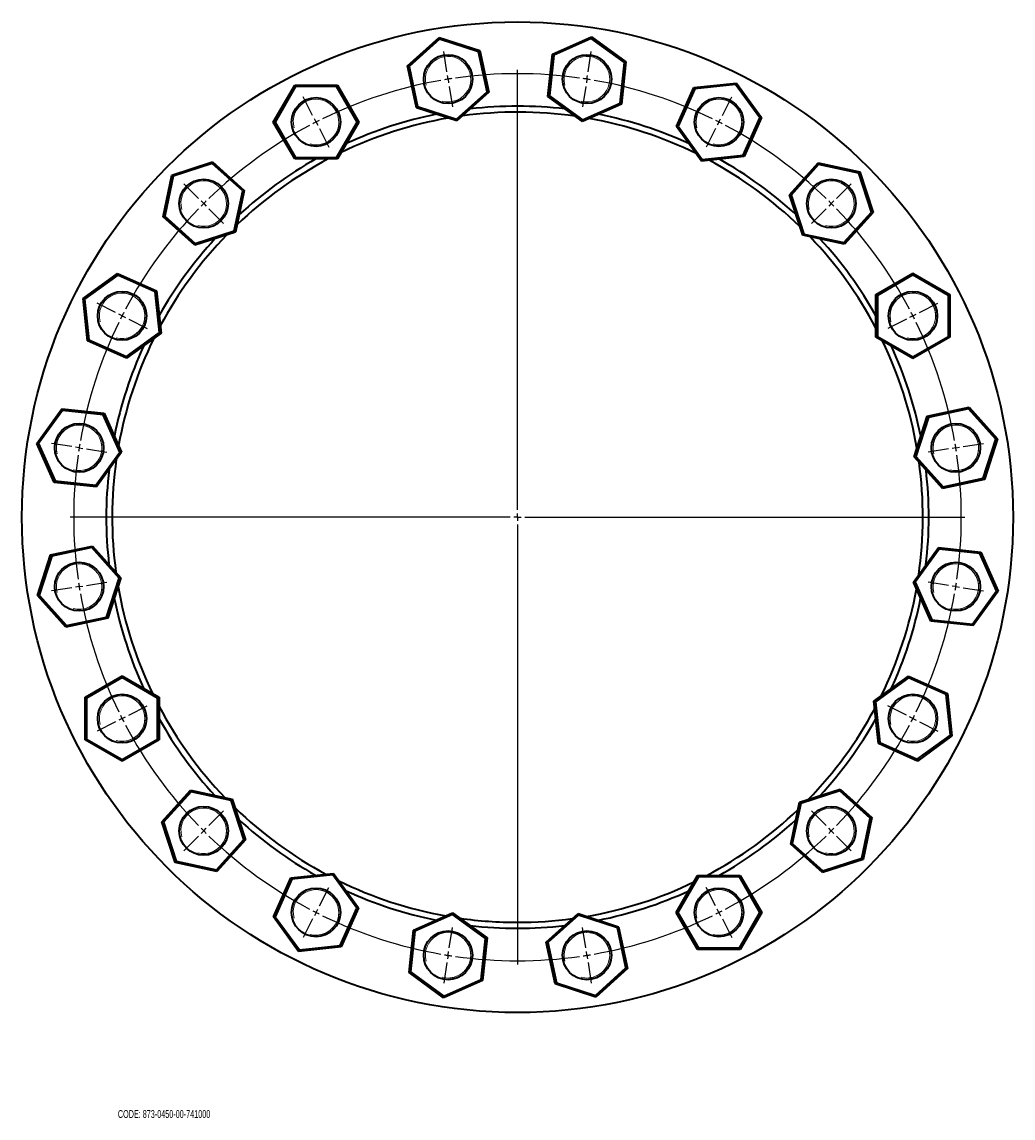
# Model space of a CAD drawing. Header units: millimetres. Extents: x -538 to 782, y 1 to 773.
# Tile 5 of 5: x 112 to 782, y 32 to 773. Entities that reach past the tile are written whole.
import ezdxf

# ---------------------------------------------------------------- set-up
doc = ezdxf.new("R2010")
doc.units = ezdxf.units.MM
doc.layers.add('NOTE', color=7, linetype='Continuous')
doc.styles.add('SLDTEXTSTYLE0', font='TXT', dxfattribs={"width": 0.605})

# ---------------------------------------------------------------- blocks, each defined once
blk = doc.blocks.new('SW_CENTERMARKSYMBOL_0')
at = {"layer": 'NOTE', "color": 0}
for p, q in [((-0.78, 4.94), (-2.97, 18.77)), ((94.64, 4.94), (96.83, 18.77)), ((0, 0), (-0.39, 2.47)), ((0, 0), (0.39, -2.47)), ((46.93, -291.31), (46.93, 6.19)), ((93.86, 0), (94.25, 2.47)), ((0.78, -4.94), (2.97, -18.77)), ((93.08, -4.94), (90.89, -18.77)), ((93.86, 0), (93.47, -2.47)), ((-91.54, -24.55), (-97.89, -12.08)), ((185.4, -24.55), (191.75, -12.08)), ((-89.27, -29), (-90.4, -26.78)), ((-89.27, -29), (-88.13, -31.23)), ((183.13, -29), (181.99, -31.23)), ((183.13, -29), (184.26, -26.78)), ((-87, -33.46), (-80.64, -45.93)), ((180.86, -33.46), (174.5, -45.93)), ((-168.74, -80.64), (-178.64, -70.74)), ((262.6, -80.64), (272.5, -70.74)), ((-165.2, -84.17), (-166.97, -82.41)), ((-165.2, -84.17), (-163.43, -85.94)), ((-161.67, -87.71), (-151.77, -97.61)), ((255.53, -87.71), (245.63, -97.61)), ((259.06, -84.17), (257.29, -85.94)), ((259.06, -84.17), (260.83, -82.41)), ((-224.83, -157.84), (-237.3, -151.48)), ((318.69, -157.84), (331.16, -151.48)), ((-220.37, -160.11), (-222.6, -158.97)), ((-220.37, -160.11), (-218.14, -161.24)), ((-215.92, -162.38), (-203.44, -168.74)), ((309.78, -162.38), (297.3, -168.74)), ((314.23, -160.11), (312, -161.24)), ((314.23, -160.11), (316.46, -158.97)), ((-254.31, -248.59), (-268.14, -246.4)), ((-249.38, -249.38), (-251.85, -248.99)), ((-249.38, -249.38), (-246.91, -249.77)), ((-244.44, -250.16), (-230.61, -252.35)), ((338.3, -250.16), (324.47, -252.35)), ((343.24, -249.38), (340.77, -249.77)), ((343.24, -249.38), (345.71, -248.99)), ((348.18, -248.59), (362, -246.4)), ((41.93, -296.31), (-255.57, -296.31)), ((46.93, -296.31), (44.43, -296.31)), ((46.93, -296.31), (46.93, -293.81)), ((46.93, -296.31), (46.93, -298.81)), ((46.93, -296.31), (49.43, -296.31)), ((51.93, -296.31), (349.43, -296.31)), ((46.93, -301.31), (46.93, -598.81)), ((-244.44, -342.45), (-230.61, -340.26)), ((338.3, -342.45), (324.47, -340.26)), ((-254.31, -344.02), (-268.14, -346.21)), ((-249.38, -343.24), (-251.85, -343.63)), ((-249.38, -343.24), (-246.91, -342.85)), ((343.24, -343.24), (340.77, -342.85)), ((343.24, -343.24), (345.71, -343.63)), ((348.18, -344.02), (362, -346.21)), ((-215.92, -430.23), (-203.44, -423.88)), ((309.78, -430.23), (297.3, -423.88)), ((-224.83, -434.77), (-237.3, -441.13)), ((-220.37, -432.5), (-222.6, -433.64)), ((-220.37, -432.5), (-218.14, -431.37)), ((314.23, -432.5), (312, -431.37)), ((314.23, -432.5), (316.46, -433.64)), ((318.69, -434.77), (331.16, -441.13)), ((-161.67, -504.9), (-151.77, -495)), ((255.53, -504.9), (245.63, -495)), ((-165.2, -508.44), (-166.97, -510.21)), ((-165.2, -508.44), (-163.43, -506.67)), ((259.06, -508.44), (257.29, -506.67)), ((259.06, -508.44), (260.83, -510.21)), ((-168.74, -511.97), (-178.64, -521.87)), ((262.6, -511.97), (272.5, -521.87)), ((-87, -559.15), (-80.64, -546.68)), ((180.86, -559.15), (174.5, -546.68)), ((-89.27, -563.61), (-88.13, -561.38)), ((183.13, -563.61), (181.99, -561.38)), ((-91.54, -568.06), (-97.89, -580.54)), ((-89.27, -563.61), (-90.4, -565.84)), ((183.13, -563.61), (184.26, -565.84)), ((185.4, -568.06), (191.75, -580.54)), ((0.78, -587.67), (2.97, -573.85)), ((93.08, -587.67), (90.89, -573.85)), ((0, -592.61), (-0.39, -595.08)), ((0, -592.61), (0.39, -590.14)), ((93.86, -592.61), (93.47, -590.14)), ((93.86, -592.61), (94.25, -595.08)), ((-0.78, -597.55), (-2.97, -611.38)), ((94.64, -597.55), (96.83, -611.38))]:
    blk.add_line(p, q, dxfattribs=at)
for start, end in [(99, 99.47746), (98.52254, 99), (81.95493, 98.04507), (81, 81.47746), (99.95493, 116.04507), (80.52254, 81), (63.95493, 80.04507), (117, 117.47746), (116.52254, 117), (63, 63.47746), (62.52254, 63), (117.95493, 134.04507), (45.95493, 62.04507), (135.95493, 152.04507), (135, 135.47746), (134.52254, 135), (45, 45.47746), (44.52254, 45), (27.95493, 44.04507), (153, 153.47746), (152.52254, 153), (27, 27.47746), (26.52254, 27), (153.95493, 170.04507), (9.95493, 26.04507), (171, 171.47746), (170.52254, 171), (9, 9.47746), (8.52254, 9), (171.95493, 188.04507), (351.95493, 8.04507), (188.52254, 189), (351, 351.47746), (189, 189.47746), (189.95493, 206.04507), (333.95493, 350.04507), (350.52254, 351), (206.52254, 207), (207, 207.47746), (207.95493, 224.04507), (315.95493, 332.04507), (332.52254, 333), (333, 333.47746), (224.52254, 225), (225, 225.47746), (314.52254, 315), (315, 315.47746), (225.95493, 242.04507), (297.95493, 314.04507), (242.52254, 243), (297, 297.47746), (243, 243.47746), (243.95493, 260.04507), (279.95493, 296.04507), (296.52254, 297), (260.52254, 261), (261, 261.47746), (278.52254, 279), (279, 279.47746), (261.95493, 278.04507)]:
    blk.add_arc((46.93, -296.31), 300, start, end, dxfattribs=at)

msp = doc.modelspace()

# ---------------------------------------------------------------- linework, layer by layer
at = {"color": 7, "linetype": 'Continuous', "lineweight": 35}
for p, q in [((372.43, 743.18), (393.89, 762.5)), ((394.13, 761.37), (373.53, 742.82)), ((394.13, 761.37), (393.89, 762.5)), ((393.89, 762.5), (421.34, 753.58)), ((420.48, 752.8), (394.13, 761.37)), ((470.39, 751.23), (496.77, 762.97)), ((496.65, 761.82), (471.33, 750.55)), ((496.65, 761.82), (496.77, 762.97)), ((519.07, 745.53), (496.65, 761.82)), ((496.77, 762.97), (520.12, 746)), ((420.48, 752.8), (421.34, 753.58)), ((426.24, 725.7), (420.48, 752.8)), ((421.34, 753.58), (427.34, 725.34)), ((467.38, 722.52), (470.39, 751.23)), ((471.33, 750.55), (468.43, 722.99)), ((471.33, 750.55), (470.39, 751.23)), ((378.44, 714.94), (372.43, 743.18)), ((373.53, 742.82), (372.43, 743.18)), ((373.53, 742.82), (379.29, 715.72)), ((516.17, 717.97), (519.07, 745.53)), ((520.12, 746), (517.1, 717.29)), ((519.07, 745.53), (520.12, 746)), ((281.75, 705.26), (296.19, 730.26)), ((296.77, 729.26), (282.91, 705.26)), ((296.77, 729.26), (296.19, 730.26)), ((296.19, 730.26), (325.06, 730.26)), ((324.48, 729.26), (296.77, 729.26)), ((324.48, 729.26), (325.06, 730.26)), ((338.33, 705.26), (324.48, 729.26)), ((325.06, 730.26), (339.49, 705.26)), ((554.31, 702.24), (566.05, 728.61)), ((566.73, 727.68), (555.45, 702.36)), ((566.05, 728.61), (594.76, 731.63)), ((566.73, 727.68), (566.05, 728.61)), ((594.29, 730.57), (566.73, 727.68)), ((594.29, 730.57), (594.76, 731.63)), ((610.58, 708.15), (594.29, 730.57)), ((594.76, 731.63), (611.73, 708.27)), ((405.65, 707.15), (426.24, 725.7)), ((427.34, 725.34), (405.89, 706.02)), ((427.34, 725.34), (426.24, 725.7)), ((467.38, 722.52), (468.43, 722.99)), ((490.73, 705.55), (467.38, 722.52)), ((468.43, 722.99), (490.85, 706.7)), ((378.44, 714.94), (379.29, 715.72)), ((405.89, 706.02), (378.44, 714.94)), ((379.29, 715.72), (405.65, 707.15)), ((517.1, 717.29), (490.73, 705.55)), ((490.85, 706.7), (516.17, 717.97)), ((517.1, 717.29), (516.17, 717.97)), ((282.91, 705.26), (281.75, 705.26)), ((296.19, 680.26), (281.75, 705.26)), ((282.91, 705.26), (296.77, 681.26)), ((324.48, 681.26), (338.33, 705.26)), ((339.49, 705.26), (325.06, 680.26)), ((339.49, 705.26), (338.33, 705.26)), ((405.89, 706.02), (405.65, 707.15)), ((490.73, 705.55), (490.85, 706.7)), ((599.31, 682.84), (610.58, 708.15)), ((611.73, 708.27), (599.98, 681.9)), ((610.58, 708.15), (611.73, 708.27)), ((554.31, 702.24), (555.45, 702.36)), ((571.27, 678.88), (554.31, 702.24)), ((555.45, 702.36), (571.74, 679.94)), ((571.74, 679.94), (599.31, 682.84)), ((599.98, 681.9), (599.31, 682.84)), ((213.23, 669.4), (240.69, 678.32)), ((240.45, 677.19), (214.09, 668.63)), ((240.45, 677.19), (240.69, 678.32)), ((261.04, 658.65), (240.45, 677.19)), ((240.69, 678.32), (262.14, 659.01)), ((296.19, 680.26), (296.77, 681.26)), ((325.06, 680.26), (296.19, 680.26)), ((296.77, 681.26), (324.48, 681.26)), ((325.06, 680.26), (324.48, 681.26)), ((599.98, 681.9), (571.27, 678.88)), ((571.27, 678.88), (571.74, 679.94)), ((630.71, 656.09), (650.03, 677.54)), ((650.39, 676.44), (631.84, 655.85)), ((650.39, 676.44), (650.03, 677.54)), ((650.03, 677.54), (678.27, 671.54)), ((677.49, 670.68), (650.39, 676.44)), ((207.23, 641.17), (213.23, 669.4)), ((214.09, 668.63), (208.33, 641.52)), ((214.09, 668.63), (213.23, 669.4)), ((677.49, 670.68), (678.27, 671.54)), ((686.06, 644.32), (677.49, 670.68)), ((678.27, 671.54), (687.19, 644.08)), ((255.28, 631.54), (261.04, 658.65)), ((262.14, 659.01), (256.14, 630.77)), ((262.14, 659.01), (261.04, 658.65)), ((630.71, 656.09), (631.84, 655.85)), ((639.63, 628.63), (630.71, 656.09)), ((631.84, 655.85), (640.41, 629.49)), ((208.33, 641.52), (207.23, 641.17)), ((228.68, 621.85), (207.23, 641.17)), ((208.33, 641.52), (228.92, 622.98)), ((667.51, 623.73), (686.06, 644.32)), ((687.19, 644.08), (667.87, 622.63)), ((686.06, 644.32), (687.19, 644.08)), ((256.14, 630.77), (228.68, 621.85)), ((228.92, 622.98), (255.28, 631.54)), ((256.14, 630.77), (255.28, 631.54)), ((228.68, 621.85), (228.92, 622.98)), ((639.63, 628.63), (640.41, 629.49)), ((667.87, 622.63), (639.63, 628.63)), ((640.41, 629.49), (667.51, 623.73)), ((667.87, 622.63), (667.51, 623.73)), ((153.15, 585.89), (176.5, 602.86)), ((176.62, 601.71), (154.2, 585.42)), ((176.62, 601.71), (176.5, 602.86)), ((176.5, 602.86), (202.87, 591.12)), ((201.94, 590.44), (176.62, 601.71)), ((689.12, 588.58), (714.12, 603.02)), ((714.12, 601.86), (690.12, 588.01)), ((714.12, 601.86), (714.12, 603.02)), ((714.12, 603.02), (739.12, 588.58)), ((738.12, 588.01), (714.12, 601.86)), ((156.16, 557.18), (153.15, 585.89)), ((154.2, 585.42), (153.15, 585.89)), ((202.87, 591.12), (201.94, 590.44)), ((204.83, 562.88), (201.94, 590.44)), ((202.87, 591.12), (205.89, 562.41)), ((689.12, 559.72), (689.12, 588.58)), ((689.12, 588.58), (690.12, 588.01)), ((690.12, 588.01), (690.12, 560.29)), ((738.12, 588.01), (739.12, 588.58)), ((738.12, 560.29), (738.12, 588.01)), ((739.12, 588.58), (739.12, 559.72)), ((154.2, 585.42), (157.1, 557.86)), ((157.1, 557.86), (156.16, 557.18)), ((182.53, 545.44), (156.16, 557.18)), ((157.1, 557.86), (182.41, 546.59)), ((182.41, 546.59), (204.83, 562.88)), ((205.89, 562.41), (182.53, 545.44)), ((205.89, 562.41), (204.83, 562.88)), ((689.12, 559.72), (690.12, 560.29)), ((714.12, 545.28), (689.12, 559.72)), ((690.12, 560.29), (714.12, 546.44)), ((714.12, 546.44), (738.12, 560.29)), ((739.12, 559.72), (714.12, 545.28)), ((738.12, 560.29), (739.12, 559.72)), ((182.53, 545.44), (182.41, 546.59)), ((714.12, 545.28), (714.12, 546.44)), ((723.81, 506.34), (752.05, 512.34)), ((751.69, 511.24), (752.05, 512.34)), ((752.05, 512.34), (771.36, 490.89)), ((121.8, 487.9), (138.77, 511.26)), ((139.24, 510.2), (122.95, 487.78)), ((139.24, 510.2), (138.77, 511.26)), ((138.77, 511.26), (167.48, 508.24)), ((166.8, 507.3), (139.24, 510.2)), ((167.48, 508.24), (166.8, 507.3)), ((178.07, 481.99), (166.8, 507.3)), ((167.48, 508.24), (179.22, 481.87)), ((714.89, 478.88), (723.81, 506.34)), ((724.58, 505.48), (716.02, 479.12)), ((723.81, 506.34), (724.58, 505.48)), ((751.69, 511.24), (724.58, 505.48)), ((770.23, 490.65), (751.69, 511.24)), ((761.67, 464.29), (770.23, 490.65)), ((771.36, 490.89), (762.44, 463.43)), ((770.23, 490.65), (771.36, 490.89)), ((122.95, 487.78), (121.8, 487.9)), ((133.54, 461.53), (121.8, 487.9)), ((122.95, 487.78), (134.22, 462.46)), ((161.78, 459.57), (178.07, 481.99)), ((179.22, 481.87), (178.07, 481.99)), ((179.22, 481.87), (162.25, 458.51)), ((714.89, 478.88), (716.02, 479.12)), ((734.2, 457.43), (714.89, 478.88)), ((716.02, 479.12), (734.56, 458.53)), ((134.22, 462.46), (133.54, 461.53)), ((162.25, 458.51), (133.54, 461.53)), ((134.22, 462.46), (161.78, 459.57)), ((762.44, 463.43), (734.2, 457.43)), ((734.56, 458.53), (761.67, 464.29)), ((761.67, 464.29), (762.44, 463.43)), ((162.25, 458.51), (161.78, 459.57)), ((734.2, 457.43), (734.56, 458.53)), ((131.2, 412.48), (159.43, 418.48)), ((159.08, 417.38), (131.97, 411.62)), ((159.43, 418.48), (159.08, 417.38)), ((177.62, 396.79), (159.08, 417.38)), ((159.43, 418.48), (178.75, 397.03)), ((714.42, 394.04), (731.38, 417.4)), ((731.85, 416.34), (715.56, 393.92)), ((731.38, 417.4), (731.85, 416.34)), ((731.38, 417.4), (760.09, 414.38)), ((759.41, 413.44), (731.85, 416.34)), ((122.28, 385.02), (131.2, 412.48)), ((131.97, 411.62), (123.41, 385.26)), ((131.97, 411.62), (131.2, 412.48)), ((759.41, 413.44), (760.09, 414.38)), ((770.69, 388.13), (759.41, 413.44)), ((760.09, 414.38), (771.83, 388.01)), ((169.06, 370.43), (177.62, 396.79)), ((178.75, 397.03), (169.83, 369.57)), ((178.75, 397.03), (177.62, 396.79)), ((714.42, 394.04), (715.56, 393.92)), ((726.16, 367.67), (714.42, 394.04)), ((715.56, 393.92), (726.84, 368.6)), ((754.4, 365.71), (770.69, 388.13)), ((771.83, 388.01), (754.87, 364.65)), ((770.69, 388.13), (771.83, 388.01)), ((123.41, 385.26), (122.28, 385.02)), ((141.59, 363.57), (122.28, 385.02)), ((123.41, 385.26), (141.95, 364.67)), ((169.83, 369.57), (141.59, 363.57)), ((141.95, 364.67), (141.59, 363.57)), ((141.95, 364.67), (169.06, 370.43)), ((169.83, 369.57), (169.06, 370.43)), ((726.16, 367.67), (726.84, 368.6)), ((754.87, 364.65), (726.16, 367.67)), ((726.84, 368.6), (754.4, 365.71)), ((754.4, 365.71), (754.87, 364.65)), ((154.52, 316.19), (179.52, 330.62)), ((179.52, 329.47), (155.52, 315.61)), ((179.52, 330.62), (179.52, 329.47)), ((179.52, 330.62), (204.52, 316.19)), ((203.52, 315.61), (179.52, 329.47)), ((687.75, 313.5), (711.1, 330.47)), ((711.22, 329.32), (688.8, 313.03)), ((711.1, 330.47), (711.22, 329.32)), ((711.1, 330.47), (737.48, 318.72)), ((736.54, 318.05), (711.22, 329.32)), ((154.52, 287.32), (154.52, 316.19)), ((155.52, 315.61), (154.52, 316.19)), ((155.52, 315.61), (155.52, 287.9)), ((204.52, 316.19), (203.52, 315.61)), ((203.52, 287.9), (203.52, 315.61)), ((204.52, 316.19), (204.52, 287.32)), ((690.77, 284.79), (687.75, 313.5)), ((687.75, 313.5), (688.8, 313.03)), ((688.8, 313.03), (691.7, 285.47)), ((736.54, 318.05), (737.48, 318.72)), ((739.44, 290.48), (736.54, 318.05)), ((737.48, 318.72), (740.49, 290.02)), ((717.02, 274.2), (739.44, 290.48)), ((740.49, 290.02), (717.14, 273.05)), ((739.44, 290.48), (740.49, 290.02)), ((155.52, 287.9), (154.52, 287.32)), ((179.52, 272.89), (154.52, 287.32)), ((155.52, 287.9), (179.52, 274.04)), ((179.52, 274.04), (203.52, 287.9)), ((204.52, 287.32), (179.52, 272.89)), ((204.52, 287.32), (203.52, 287.9)), ((690.77, 284.79), (691.7, 285.47)), ((717.14, 273.05), (690.77, 284.79)), ((691.7, 285.47), (717.02, 274.2)), ((179.52, 274.04), (179.52, 272.89)), ((717.02, 274.2), (717.14, 273.05)), ((206.45, 231.82), (225.77, 253.28)), ((226.12, 252.18), (207.58, 231.58)), ((225.77, 253.28), (226.12, 252.18)), ((225.77, 253.28), (254, 247.27)), ((253.23, 246.42), (226.12, 252.18)), ((637.5, 245.14), (664.95, 254.06)), ((664.71, 252.93), (638.36, 244.37)), ((664.95, 254.06), (664.71, 252.93)), ((685.31, 234.39), (664.71, 252.93)), ((664.95, 254.06), (686.41, 234.74)), ((254, 247.27), (253.23, 246.42)), ((261.79, 220.06), (253.23, 246.42)), ((254, 247.27), (262.92, 219.82)), ((631.5, 216.9), (637.5, 245.14)), ((637.5, 245.14), (638.36, 244.37)), ((638.36, 244.37), (632.59, 217.26)), ((207.58, 231.58), (206.45, 231.82)), ((215.37, 204.37), (206.45, 231.82)), ((207.58, 231.58), (216.14, 205.23)), ((679.55, 207.28), (685.31, 234.39)), ((686.41, 234.74), (680.4, 206.51)), ((685.31, 234.39), (686.41, 234.74)), ((243.25, 199.47), (261.79, 220.06)), ((262.92, 219.82), (243.61, 198.37)), ((262.92, 219.82), (261.79, 220.06)), ((631.5, 216.9), (632.59, 217.26)), ((652.95, 197.58), (631.5, 216.9)), ((632.59, 217.26), (653.19, 198.71)), ((216.14, 205.23), (215.37, 204.37)), ((243.61, 198.37), (215.37, 204.37)), ((216.14, 205.23), (243.25, 199.47)), ((680.4, 206.51), (652.95, 197.58)), ((653.19, 198.71), (679.55, 207.28)), ((679.55, 207.28), (680.4, 206.51)), ((243.25, 199.47), (243.61, 198.37)), ((281.91, 167.63), (293.65, 194.01)), ((294.33, 193.07), (283.06, 167.75)), ((293.65, 194.01), (322.36, 197.02)), ((293.65, 194.01), (294.33, 193.07)), ((321.89, 195.97), (294.33, 193.07)), ((322.36, 197.02), (321.89, 195.97)), ((338.18, 173.55), (321.89, 195.97)), ((322.36, 197.02), (339.33, 173.67)), ((554.15, 170.65), (568.58, 195.65)), ((569.16, 194.65), (555.3, 170.65)), ((568.58, 195.65), (569.16, 194.65)), ((568.58, 195.65), (597.45, 195.65)), ((596.87, 194.65), (569.16, 194.65)), ((597.45, 195.65), (596.87, 194.65)), ((610.73, 170.65), (596.87, 194.65)), ((597.45, 195.65), (611.88, 170.65)), ((653.19, 198.71), (652.95, 197.58)), ((326.91, 148.23), (338.18, 173.55)), ((339.33, 173.67), (327.59, 147.3)), ((339.33, 173.67), (338.18, 173.55)), ((554.15, 170.65), (555.3, 170.65)), ((568.58, 145.65), (554.15, 170.65)), ((555.3, 170.65), (569.16, 146.65)), ((596.87, 146.65), (610.73, 170.65)), ((611.88, 170.65), (597.45, 145.65)), ((610.73, 170.65), (611.88, 170.65)), ((283.06, 167.75), (281.91, 167.63)), ((298.88, 144.28), (281.91, 167.63)), ((283.06, 167.75), (299.35, 145.33)), ((376.53, 158.62), (402.91, 170.36)), ((402.79, 169.21), (377.47, 157.94)), ((402.91, 170.36), (402.79, 169.21)), ((425.21, 152.92), (402.79, 169.21)), ((402.91, 170.36), (426.26, 153.39)), ((466.29, 150.57), (487.75, 169.88)), ((487.99, 168.75), (467.39, 150.21)), ((487.75, 169.88), (487.99, 168.75)), ((487.75, 169.88), (515.2, 160.96)), ((514.34, 160.19), (487.99, 168.75)), ((373.52, 129.91), (376.53, 158.62)), ((377.47, 157.94), (374.57, 130.38)), ((376.53, 158.62), (377.47, 157.94)), ((515.2, 160.96), (514.34, 160.19)), ((520.11, 133.08), (514.34, 160.19)), ((515.2, 160.96), (521.2, 132.73)), ((422.31, 125.36), (425.21, 152.92)), ((426.26, 153.39), (423.24, 124.68)), ((426.26, 153.39), (425.21, 152.92)), ((466.29, 150.57), (467.39, 150.21)), ((472.3, 122.33), (466.29, 150.57)), ((467.39, 150.21), (473.15, 123.1)), ((327.59, 147.3), (298.88, 144.28)), ((299.35, 145.33), (298.88, 144.28)), ((299.35, 145.33), (326.91, 148.23)), ((326.91, 148.23), (327.59, 147.3)), ((569.16, 146.65), (568.58, 145.65)), ((597.45, 145.65), (568.58, 145.65)), ((569.16, 146.65), (596.87, 146.65)), ((596.87, 146.65), (597.45, 145.65)), ((374.57, 130.38), (373.52, 129.91)), ((396.87, 112.94), (373.52, 129.91)), ((374.57, 130.38), (396.99, 114.09)), ((499.51, 114.54), (520.11, 133.08)), ((521.2, 132.73), (499.75, 113.41)), ((520.11, 133.08), (521.2, 132.73)), ((423.24, 124.68), (396.87, 112.94)), ((396.99, 114.09), (422.31, 125.36)), ((422.31, 125.36), (423.24, 124.68)), ((473.15, 123.1), (472.3, 122.33)), ((499.75, 113.41), (472.3, 122.33)), ((473.15, 123.1), (499.51, 114.54)), ((396.99, 114.09), (396.87, 112.94)), ((499.51, 114.54), (499.75, 113.41))]:
    msp.add_line(p, q, dxfattribs=at)
at = {"color": 7, "linetype": 'Continuous', "lineweight": 18}
for p, q in [((583.02, 689.86), (584.78, 689.96)), ((583.02, 689.86), (584.78, 689.96)), ((698.72, 574.15), (698.9, 571.8)), ((698.9, 571.8), (699.25, 570.17)), ((179.52, 558.75), (180.7, 558.8)), ((714.12, 558.75), (715.89, 558.85)), ((150.51, 500.28), (148.16, 500.1)), ((727.73, 484.88), (727.91, 482.53)), ((727.91, 482.53), (728.25, 480.9)), ((150.51, 469.49), (151.69, 469.53)), ((150.51, 469.49), (151.69, 469.53)), ((743.13, 469.49), (744.89, 469.59)), ((150.51, 375.62), (151.69, 375.67)), ((150.51, 375.62), (151.69, 375.67)), ((743.13, 375.62), (744.89, 375.73)), ((179.52, 286.36), (180.7, 286.4)), ((179.52, 286.36), (180.7, 286.4)), ((234.69, 210.42), (235.87, 210.47)), ((234.69, 210.42), (235.87, 210.47)), ((310.62, 155.25), (311.8, 155.3)), ((583.02, 155.25), (584.78, 155.35)), ((399.89, 126.25), (401.07, 126.29)), ((399.89, 126.25), (401.07, 126.29)), ((399.89, 126.25), (401.07, 126.29)), ((493.75, 126.25), (494.93, 126.29))]:
    msp.add_line(p, q, dxfattribs=at)
at = {"color": 7, "linetype": 'Continuous', "lineweight": 35}
for centre, radius in [((446.82, 437.95), 335), ((399.89, 734.26), 16.5), ((493.75, 734.26), 16.5), ((310.62, 705.26), 16.5), ((583.02, 705.26), 16.5), ((234.69, 650.09), 16.5), ((658.95, 650.09), 16.5), ((179.52, 574.15), 16.5), ((714.12, 574.15), 16.5), ((150.51, 484.88), 16.5), ((743.13, 484.88), 16.5), ((150.51, 391.02), 16.5), ((743.13, 391.02), 16.5), ((179.52, 301.76), 16.5), ((714.12, 301.76), 16.5), ((234.69, 225.82), 16.5), ((658.95, 225.82), 16.5), ((310.62, 170.65), 16.5), ((583.02, 170.65), 16.5), ((399.89, 141.65), 16.5), ((493.75, 141.65), 16.5)]:
    msp.add_circle(centre, radius, dxfattribs=at)
at = {"color": 7, "linetype": 'Continuous', "lineweight": 18}
for centre, radius, start, end in [((399.89, 734.26), 15.4, 255, 195), ((493.75, 734.26), 15.4, 255, 195), ((310.62, 705.26), 15.4, 255, 195), ((583.02, 705.26), 15.4, 255, 195), ((583.02, 705.26), 15.4, 276.58428, 180.00009), ((234.69, 650.09), 15.4, 255, 195), ((658.95, 650.09), 15.4, 255, 195), ((658.95, 650.09), 15.4, 255, 195), ((179.52, 574.15), 15.4, 255, 195), ((179.52, 574.15), 15.4, 274.38986, 90.00002), ((714.12, 574.15), 15.4, 255, 195), ((714.12, 574.15), 15.4, 276.58478, 180.00005), ((714.12, 574.15), 15.4, 90.00154, 180), ((714.12, 574.16), 15.41, 255.00358, 269.9979), ((150.51, 484.88), 15.4, 255, 195), ((150.51, 484.88), 15.4, 98.78051, 195), ((150.51, 484.88), 15.4, 274.39021, 90), ((743.13, 484.88), 15.4, 255, 195), ((743.13, 484.88), 15.4, 276.58488, 180.00004), ((743.13, 484.88), 15.4, 90.00144, 180), ((150.51, 484.89), 15.4, 255.00186, 269.99853), ((743.13, 484.89), 15.41, 255.00332, 269.99805), ((150.51, 391.02), 15.4, 255, 195), ((150.51, 391.02), 15.4, 274.39021, 90), ((743.13, 391.02), 15.4, 255, 195), ((743.13, 391.02), 15.4, 276.58488, 180.00004), ((179.52, 301.76), 15.4, 255, 195), ((179.52, 301.76), 15.4, 274.38986, 90.00002), ((714.12, 301.76), 15.4, 255, 195), ((714.12, 301.76), 15.4, 255, 195), ((234.69, 225.82), 15.4, 255, 195), ((234.69, 225.82), 15.4, 255, 195), ((234.69, 225.82), 15.4, 274.38993, 90.00001), ((658.95, 225.82), 15.4, 255, 195), ((310.62, 170.65), 15.4, 255, 195), ((310.62, 170.65), 15.4, 274.38947, 90.00003), ((583.02, 170.65), 15.4, 255, 195), ((583.02, 170.65), 15.4, 255, 195), ((583.02, 170.65), 15.4, 276.58428, 180.00009), ((399.89, 141.65), 15.4, 255, 195), ((399.89, 141.65), 15.4, 274.38934, 90.00004), ((493.75, 141.65), 15.4, 255, 195), ((493.75, 141.65), 15.4, 274.39007, 90.00001)]:
    msp.add_arc(centre, radius, start, end, dxfattribs=at)
at = {"color": 7, "linetype": 'Continuous', "lineweight": 35}
for radius, start, end in [(274, 81.83282, 97.79297), (278, 83.35609, 96.59845), (274, 99.83282, 115.79297), (278, 101.35609, 114.59845), (274, 63.83282, 79.79297), (278, 65.35609, 78.59845), (274, 117.83282, 133.79297), (278, 119.35609, 132.59845), (274, 45.83282, 61.79297), (278, 47.35609, 60.59845), (278, 137.35609, 150.59845), (274, 135.83282, 151.79297), (274, 27.83282, 43.79297), (278, 29.35609, 42.59845), (274, 153.83282, 169.79297), (274, 9.83282, 25.79297), (278, 155.35609, 168.59845), (278, 11.35609, 24.59845), (274, 171.83282, 187.79297), (274, 351.83282, 7.79297), (278, 173.35609, 186.59845), (278, 353.35609, 6.59845), (274, 189.83282, 205.79297), (274, 333.83282, 349.79297), (278, 191.35609, 204.59845), (278, 335.35609, 348.59845), (274, 207.83282, 223.79297), (274, 315.83282, 331.79297), (278, 209.35609, 222.59845), (278, 317.35609, 330.59845), (274, 225.83282, 241.79297), (274, 297.83282, 313.79297), (278, 227.35609, 240.59845), (278, 299.35609, 312.59845), (274, 243.83282, 259.79297), (274, 279.83282, 295.79297), (278, 245.35609, 258.59845), (278, 281.35609, 294.59845), (274, 261.83282, 270), (274, 270, 277.79297), (278, 263.35609, 270), (278, 270, 276.59845)]:
    msp.add_arc((446.82, 437.95), radius, start, end, dxfattribs=at)

# ---------------------------------------------------------------- block references
at = {"layer": 'NOTE'}
msp.add_blockref('SW_CENTERMARKSYMBOL_0', (399.89, 734.26), dxfattribs=at)

# ---------------------------------------------------------------- texts
at = {"layer": 'NOTE', "insert": (176.66, 36.93), "char_height": 5.2917, "attachment_point": 1, "style": 'SLDTEXTSTYLE0'}
msp.add_mtext('CODE: 873-0450-00-741000', dxfattribs=at)

doc.saveas('drawing.dxf')
